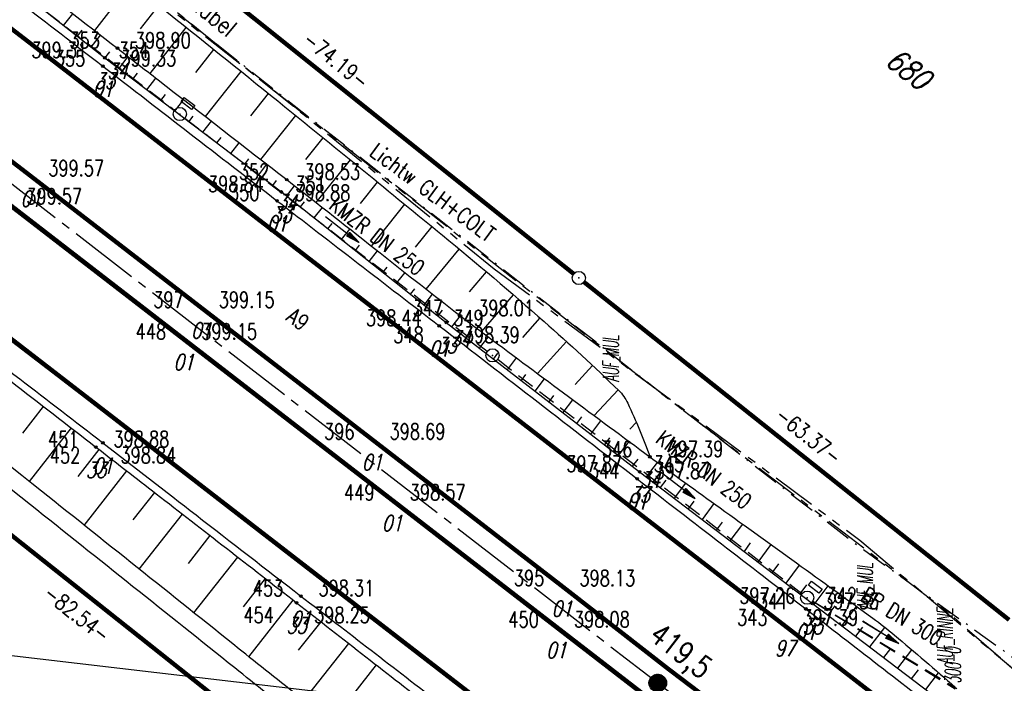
# Model space of a CAD drawing. Extents: x 449544 to 450624, y 436205 to 437134.
# Tile 91 of 114: x 449968 to 450080, y 436703 to 436778. Entities that reach past the tile are written whole.
import ezdxf
from ezdxf.enums import TextEntityAlignment as Align

# ---------------------------------------------------------------- set-up
doc = ezdxf.new("R2010")
doc.units = 0
doc.header["$LTSCALE"] = 2
doc.header["$MEASUREMENT"] = 0
for name, pattern in [('ACHSE', [5.5, 4, -0.5, 0.5, -0.5]), ('AUSGEZOGEN', [0]), ('BAB-FM2', [2.6, 1.5, -0.5, 0.1, -0.5]), ('GESTRICH-X2', [1.5, 1, -0.5]), ('PHANTOMX2', [5, 2.5, -0.5, 0.5, -0.5, 0.5, -0.5])]:
    doc.linetypes.add(name, pattern=pattern)
doc.layers.get('0').update_dxf_attribs({"linetype": 'AUSGEZOGEN'})
for name, color, linetype in [('214-ABSTAND', 8, 'AUSGEZOGEN'), ('214-FLSTNR', 8, 'AUSGEZOGEN'), ('214-GRENZL-BAB', 7, 'AUSGEZOGEN'), ('214-GRENZP-BAB', 7, 'AUSGEZOGEN'), ('ACHSETOP', 250, 'ACHSE'), ('ANMERKUNG', 7, 'CONTINUOUS'), ('BAB_FM', 5, 'BAB-FM2'), ('BOESCHG', 250, 'AUSGEZOGEN'), ('DURCHL', 200, 'GESTRICH-X2'), ('FBR_HOEHE', 4, 'AUSGEZOGEN'), ('FBR_PKT', 7, 'AUSGEZOGEN'), ('FBR_PKT-CODE', 30, 'AUSGEZOGEN'), ('FBR_PKT-NR', 7, 'AUSGEZOGEN'), ('FBRTOP', 250, 'AUSGEZOGEN'), ('HEKT_B', 250, 'CONTINUOUS'), ('KANAL', 7, 'GESTRICH-X2'), ('Lichtwellenleiter COLT', 46, 'PHANTOMX2'), ('Lichtwellenleiter GLH', 46, 'PHANTOMX2'), ('MULDE', 250, 'AUSGEZOGEN'), ('PFEIL', 7, 'CONTINUOUS'), ('PFEILTOP', 200, 'AUSGEZOGEN'), ('SCHRIFT', 7, 'AUSGEZOGEN'), ('SCHSYMBOL', 200, 'AUSGEZOGEN'), ('STROMLTG', 4, 'AUSGEZOGEN'), ('TEXTO', 4, 'CONTINUOUS')]:
    doc.layers.add(name, color=color, linetype=linetype)
doc.styles.add('ROMANS', font='romans.shx', dxfattribs={"width": 0.8})

# ---------------------------------------------------------------- blocks, each defined once
blk = doc.blocks.new('*X15')
at = {"color": 0}
for p, q in [((212.23, 257.39), (213.24, 258.4)), ((212.24, 257.33), (213.31, 258.4)), ((212.24, 257.47), (213.17, 258.4)), ((212.24, 257.26), (213.37, 258.39)), ((212.24, 257.55), (213.09, 258.39)), ((212.25, 257.2), (213.43, 258.38)), ((212.26, 257.63), (213, 258.37)), ((212.27, 257.14), (213.49, 258.37)), ((212.28, 257.09), (213.55, 258.35)), ((212.29, 257.73), (212.9, 258.35)), ((212.3, 257.04), (213.6, 258.33)), ((212.32, 256.99), (213.65, 258.31)), ((212.34, 257.86), (212.78, 258.29)), ((212.35, 256.94), (213.69, 258.29)), ((212.37, 256.9), (213.74, 258.26)), ((212.4, 256.85), (213.78, 258.24)), ((212.43, 256.81), (213.83, 258.21)), ((212.46, 256.77), (213.86, 258.18)), ((212.49, 256.73), (213.9, 258.14)), ((212.53, 256.7), (213.94, 258.11)), ((212.56, 256.66), (213.97, 258.07)), ((212.6, 256.63), (214.01, 258.03)), ((212.64, 256.6), (214.04, 257.99)), ((212.68, 256.57), (214.07, 257.95)), ((212.73, 256.54), (214.09, 257.91)), ((212.77, 256.52), (214.12, 257.86)), ((212.82, 256.49), (214.14, 257.82)), ((212.87, 256.47), (214.16, 257.77)), ((212.92, 256.45), (214.18, 257.72)), ((212.97, 256.44), (214.2, 257.66)), ((213.03, 256.42), (214.21, 257.6)), ((213.09, 256.41), (214.22, 257.54)), ((213.16, 256.41), (214.23, 257.48)), ((213.22, 256.4), (214.23, 257.41)), ((213.3, 256.41), (214.23, 257.34)), ((213.38, 256.41), (214.22, 257.26)), ((213.46, 256.43), (214.2, 257.17)), ((213.56, 256.46), (214.18, 257.07)), ((213.69, 256.51), (214.12, 256.95))]:
    blk.add_line(p, q, dxfattribs=at)
blk = doc.blocks.new('SRMAST2')
at = {"color": 0}
blk.add_circle((0, 0), 0.999, dxfattribs=at)
blk.add_point((0, 0), dxfattribs=at)
blk.add_blockref('*X15', (-213.23, -257.4))
blk = doc.blocks.new('GST')
at = {"color": 0}
blk.add_circle((0, 0), 0.75, dxfattribs=at)
blk.add_point((0, 0), dxfattribs=at)
blk = doc.blocks.new('PKT')
at = {"color": 0}
blk.add_circle((0, 0), 0.15, dxfattribs=at)
blk.add_point((0, 0), dxfattribs=at)
blk = doc.blocks.new('PFEIL2')
at = {"color": 0}
for p, q in [((0.88, 0), (-2.4, -0.01)), ((0.88, -0.27), (0.88, 0.28)), ((0.88, 0.28), (2.43, 0.01)), ((0.91, 0.27), (0.88, 0.26)), ((0.97, 0.26), (0.88, 0.25)), ((1.02, 0.25), (0.88, 0.23)), ((1.07, 0.24), (0.88, 0.21)), ((1.13, 0.23), (0.88, 0.19)), ((1.18, 0.22), (0.88, 0.17)), ((1.24, 0.21), (0.88, 0.15)), ((1.29, 0.21), (0.88, 0.14)), ((1.34, 0.2), (0.88, 0.12)), ((1.4, 0.19), (0.88, 0.1)), ((1.45, 0.18), (0.88, 0.08)), ((1.51, 0.17), (0.88, 0.06)), ((1.56, 0.16), (0.88, 0.04)), ((1.61, 0.15), (0.88, 0.02)), ((1.67, 0.14), (0.88, 0.01)), ((1.72, 0.13), (0.88, -0.01)), ((1.78, 0.12), (0.88, -0.03)), ((1.83, 0.11), (0.88, -0.05)), ((1.88, 0.1), (0.88, -0.07)), ((1.94, 0.09), (0.88, -0.09)), ((2.05, 0.08), (0.88, -0.12)), ((1.99, 0.08), (0.88, -0.11)), ((2.1, 0.07), (0.88, -0.14)), ((2.15, 0.06), (0.88, -0.16)), ((2.21, 0.05), (0.88, -0.18)), ((2.26, 0.04), (0.88, -0.2)), ((2.32, 0.03), (0.88, -0.22)), ((2.37, 0.02), (0.88, -0.23)), ((2.42, 0.01), (0.88, -0.25)), ((2.43, 0.01), (0.88, -0.27))]:
    blk.add_line(p, q, dxfattribs=at)
blk = doc.blocks.new('13')
blk.add_lwpolyline([(0.76, 1.22), (-0.75, 1.22), (-0.75, 1.8), (0.76, 1.8)], close=True)
at = {"rotation": 180}
blk.add_blockref('GST', (0, 0), dxfattribs=at)
blk = doc.blocks.new('10')
blk.add_blockref('GST', (0, 0))

msp = doc.modelspace()

# ---------------------------------------------------------------- linework, layer by layer
at = {"layer": '214-GRENZL-BAB', "const_width": 0.5, "flags": 128}
for points in [[(449973.99, 436794.66), (450030.79, 436749.29)], [(450031.96, 436748.36), (450080.42, 436709.88)], [(449948.19, 436734.21), (450011.69, 436683.85)]]:
    msp.add_lwpolyline(points, dxfattribs=at)
at = {"layer": 'ACHSETOP', "flags": 128}
msp.add_lwpolyline([(449634.46, 437016.01), (449723.72, 436947.11), (449842.47, 436855.45), (449941.42, 436779.08), (450040.37, 436702.7)], dxfattribs=at)
at = {"layer": 'ACHSETOP'}
msp.add_lwpolyline([(450040.37, 436702.7), (450060.16, 436687.42), (450079.95, 436672.15), (450099.74, 436656.87), (450119.53, 436641.6), (450139.32, 436626.32), (450159.11, 436611.04), (450178.9, 436595.77), (450198.69, 436580.49), (450218.48, 436565.22)], dxfattribs=at)
at = {"layer": 'BAB_FM', "flags": 128}
msp.add_lwpolyline([(449867.1, 436886.07), (449868.78, 436885.37), (449871.61, 436884.56), (449881.88, 436874.6), (449893.93, 436863.02), (449905.05, 436850.42), (449911.85, 436844.29), (449914.99, 436841.79), (449923.24, 436835.45), (449924.69, 436833.96), (449928.72, 436828.45), (449933, 436822.87), (449938.91, 436817.32), (449948.21, 436810.14), (449956.71, 436802.57), (449960.09, 436798.88), (449962.72, 436797.34), (449965.09, 436795.58), (449967.64, 436793.34), (449971.8, 436789.7), (449983.8, 436780.45), (449984.58, 436779.82), (450000.83, 436766.97), (450023.16, 436749.49), (450044.07, 436733.15), (450062.61, 436718.77), (450086.94, 436701.21), (450105.2, 436692.43), (450144.66, 436662.35), (450181.2, 436636.07), (450209.18, 436616.75), (450221.41, 436606.27), (450234.02, 436587.04), (450235.56, 436584.87), (450244.37, 436583.32), (450262.33, 436568.86), (450308.02, 436529.96), (450339.66, 436504.64), (450344.4, 436500.79), (450348.41, 436497.61), (450352.33, 436494.5), (450354.37, 436492.88)], dxfattribs=at)
at = {"layer": 'BOESCHG'}
for p, q in [((449976.19, 436776.99), (449980.35, 436782.34)), ((449981.4, 436777.18), (449983.49, 436779.85)), ((449972.64, 436777.58), (449973.69, 436778.92)), ((449982.5, 436772.1), (449986.63, 436777.36)), ((449986.67, 436777.32), (449986.67, 436777.32)), ((449974.21, 436776.34), (449974.75, 436777.03)), ((449975.79, 436775.1), (449976.85, 436776.48)), ((449989.02, 436775.45), (449989.02, 436775.45)), ((449977.36, 436773.87), (449977.91, 436774.58)), ((449978.95, 436772.66), (449980.01, 436774.03)), ((449987.7, 436772.24), (449989.76, 436774.85)), ((449991.36, 436773.57), (449991.36, 436773.57)), ((449980.55, 436771.45), (449981.08, 436772.14)), ((449988.82, 436767.2), (449992.88, 436772.35)), ((449982.14, 436770.24), (449983.17, 436771.58)), ((449993.69, 436771.69), (449993.7, 436771.69)), ((449983.74, 436769.03), (449984.25, 436769.7)), ((449993.97, 436767.28), (449996, 436769.83)), ((449996.03, 436769.81), (449996.03, 436769.81)), ((449985.33, 436767.82), (449986.33, 436769.13)), ((449986.93, 436766.62), (449987.42, 436767.26)), ((449995.14, 436762.31), (449999.11, 436767.32)), ((449998.36, 436767.92), (449998.36, 436767.92)), ((449988.52, 436765.41), (449989.5, 436766.68)), ((450000.69, 436766.03), (450000.69, 436766.03)), ((449990.11, 436764.2), (449990.59, 436764.83)), ((449991.71, 436762.99), (449992.66, 436764.23)), ((450000.24, 436762.31), (450002.22, 436764.8)), ((450003.02, 436764.14), (450003.02, 436764.14)), ((449993.3, 436761.78), (449993.77, 436762.39)), ((449994.89, 436760.58), (449995.82, 436761.78)), ((450001.45, 436757.4), (450005.33, 436762.27)), ((450005.35, 436762.25), (450005.35, 436762.25)), ((449996.49, 436759.37), (449996.93, 436759.94)), ((450006.5, 436757.32), (450008.43, 436759.74)), ((450007.68, 436760.36), (450007.68, 436760.36)), ((449998.07, 436758.15), (449998.98, 436759.32)), ((450010, 436758.46), (450010, 436758.46)), ((449999.64, 436756.91), (450000.09, 436757.49)), ((450007.73, 436752.46), (450011.54, 436757.21)), ((450001.2, 436755.67), (450002.14, 436756.86)), ((450012.33, 436756.56), (450012.33, 436756.56)), ((450002.77, 436754.43), (450003.24, 436755.02)), ((450004.34, 436753.19), (450005.29, 436754.39)), ((450012.74, 436752.32), (450014.65, 436754.67)), ((450014.65, 436754.66), (450014.65, 436754.67)), ((450016.97, 436752.76), (450016.97, 436752.76)), ((450005.91, 436751.95), (450006.38, 436752.55)), ((450007.48, 436750.71), (450008.43, 436751.91)), ((450013.99, 436747.53), (450017.75, 436752.12)), ((450019.28, 436750.84), (450019.28, 436750.85)), ((450009.04, 436749.46), (450009.52, 436750.07)), ((450010.61, 436748.22), (450011.57, 436749.43)), ((450018.92, 436747.24), (450020.85, 436749.52)), ((450021.57, 436748.91), (450021.57, 436748.91)), ((450012.18, 436746.98), (450012.67, 436747.6)), ((450013.75, 436745.74), (450014.71, 436746.97)), ((450020.28, 436742.68), (450023.91, 436746.91)), ((450023.85, 436746.96), (450023.85, 436746.96)), ((450015.32, 436744.49), (450015.82, 436745.14)), ((450026.12, 436745), (450026.12, 436745)), ((450016.9, 436743.26), (450017.87, 436744.52)), ((450024.99, 436742.03), (450026.95, 436744.27)), ((450018.48, 436742.04), (450018.99, 436742.7)), ((450028.37, 436743.01), (450028.37, 436743.02)), ((450020.07, 436740.82), (450021.05, 436742.1)), ((450026.68, 436737.93), (450029.97, 436741.58)), ((450030.6, 436741.01), (450030.6, 436741.01)), ((450021.65, 436739.59), (450022.16, 436740.27)), ((450023.24, 436738.37), (450024.26, 436739.72)), ((450030.94, 436736.68), (450032.93, 436738.85)), ((450032.8, 436738.97), (450032.8, 436738.97)), ((450024.82, 436737.15), (450025.35, 436737.84)), ((450026.41, 436735.93), (450027.47, 436737.34)), ((450034.98, 436736.91), (450034.98, 436736.91)), ((450033.12, 436733.15), (450035.85, 436736.08)), ((450027.99, 436734.71), (450028.54, 436735.43)), ((450029.58, 436733.49), (450030.69, 436734.95)), ((449967.99, 436731.15), (449970.37, 436734.18)), ((450036.91, 436734.64), (450036.91, 436734.64)), ((450031.16, 436732.26), (450031.73, 436733.02)), ((450032.74, 436731.04), (450033.9, 436732.57)), ((449968.75, 436725.64), (449973.54, 436731.74)), ((450037.17, 436731.62), (450037.93, 436732.4)), ((450038.14, 436731.9), (450038.14, 436731.9)), ((450034.33, 436729.82), (450034.92, 436730.61)), ((450035.91, 436728.6), (450037.11, 436730.19)), ((449974.29, 436726.21), (449976.7, 436729.29)), ((450039.24, 436729.11), (450039.24, 436729.11)), ((450037.5, 436727.38), (450038.12, 436728.2)), ((449975.01, 436720.65), (449979.86, 436726.84)), ((450039.09, 436726.16), (450040.33, 436727.82)), ((450040.68, 436724.95), (450041.32, 436725.8)), ((450042.27, 436723.74), (450043.56, 436725.46)), ((449980.58, 436721.27), (449983.03, 436724.39)), ((450043.87, 436722.53), (450044.53, 436723.41)), ((450045.46, 436721.32), (450046.8, 436723.12)), ((449981.26, 436715.67), (449986.19, 436721.93)), ((450047.05, 436720.1), (450047.74, 436721.03)), ((450048.64, 436718.89), (450050.05, 436720.79)), ((449986.87, 436716.32), (449989.35, 436719.48)), ((450050.24, 436717.68), (450050.95, 436718.65)), ((450051.83, 436716.47), (450053.3, 436718.45)), ((449987.51, 436710.68), (449992.51, 436717.03)), ((450053.42, 436715.26), (450054.17, 436716.27)), ((450055.01, 436714.05), (450056.54, 436716.11)), ((449993.15, 436711.38), (449995.67, 436714.58)), ((450056.6, 436712.84), (450057.38, 436713.89)), ((450058.19, 436711.63), (450059.79, 436713.77)), ((449993.76, 436705.69), (449998.83, 436712.12)), ((450059.78, 436710.42), (450060.58, 436711.49)), ((450061.36, 436709.22), (450063.04, 436711.41)), ((449999.43, 436706.42), (450001.99, 436709.67)), ((450062.95, 436708.01), (450063.76, 436709.06)), ((450064.54, 436706.8), (450066.26, 436709.03)), ((450000.01, 436700.69), (450005.15, 436707.21)), ((450066.13, 436705.59), (450066.93, 436706.62)), ((450067.72, 436704.37), (450069.34, 436706.47)), ((450005.71, 436701.47), (450008.3, 436704.75)), ((450069.31, 436703.16), (450070.1, 436704.18)), ((450070.91, 436701.95), (450072.38, 436703.87))]:
    msp.add_line(p, q, dxfattribs=at)
msp.add_lwpolyline([(449919.66, 436819.15), (449940.79, 436802.17), (449958.47, 436788.75), (449977.34, 436773.88), (449997.47, 436758.62), (450016.27, 436743.74), (450038.3, 436726.76), (450058.02, 436711.76), (450075.4, 436698.53)], dxfattribs=at)
at = {"layer": 'BOESCHG', "flags": 128}
msp.add_lwpolyline([(449928.85, 436813.55, -0.026626), (449934.3, 436812.7, -0.053916), (449936.89, 436811.86, -0.013063), (449944.29, 436808.29, -0.025572), (449947.92, 436806.18, -0.015044), (449961.6, 436796.66, -0.008635), (449984.61, 436778.97, -0.00195), (449997.88, 436768.31, -0.001432), (450015.84, 436753.69, -0.008952), (450027.41, 436743.86, -0.011748), (450035.92, 436736.01, -0.090651), (450036.95, 436734.57, -0.02407), (450039.48, 436728.45)], format="xyb", dxfattribs=at)
at = {"layer": 'BOESCHG'}
for points in [[(449928.85, 436813.55, 0.000639), (449938.02, 436806.41, 0.001447), (449942.08, 436803.27, 0.000071), (449957.54, 436791.41, -0.000745), (449959.02, 436790.27, -0.000166), (449967.4, 436783.79, -0.000122), (449978.78, 436774.99, -0.000181), (449983.43, 436771.38, -0.000058), (449998.08, 436760.02, -0.002649), (450008.74, 436751.67, 0.003083), (450017.9, 436744.5, 0.004616), (450020.96, 436742.18, 0.00077), (450039.48, 436728.45, 0.003753)], [(449885.83, 436798.64, -0.00278), (449888.47, 436796.92, -0.01366), (449889.05, 436796.5, -0.000519), (449899.1, 436788.99, -0.002238), (449901.41, 436787.23, -0.000257), (449914.57, 436777.17, -0.000848), (449918.55, 436774.12, -0.000721), (449929.32, 436765.79, 0.000922), (449937.75, 436759.28, 0.000674), (449947.93, 436751.46, -0.00079), (449956.61, 436744.8, -0.000286), (449966.6, 436737.09, -0.000294), (449976.33, 436729.57, -0.000236), (449983.2, 436724.25, -0.000101), (449999.2, 436711.84, -0.000797), (450007.1, 436705.68, 0.000822), (450014.76, 436699.72, 0.004819)], [(450039.48, 436728.45, 0.003753), (450047.48, 436722.63, -0.00173), (450064.88, 436710.08, -0.017442), (450067.36, 436708.14, -0.004783), (450074.27, 436702.23)]]:
    msp.add_lwpolyline(points, format="xyb", dxfattribs=at)
at = {"layer": 'DURCHL'}
msp.add_line((450058.04, 436712.02), (450074.46, 436702.07), dxfattribs=at)
at = {"layer": 'FBRTOP', "const_width": 0.5}
for points in [[(449625.91, 437004.92), (449715.17, 436936.02), (449833.91, 436844.37), (449932.86, 436767.99), (450031.81, 436691.62)], [(449897.35, 436810.5), (449911.46, 436799.58), (449928.4, 436786.51), (449948.19, 436771.25), (449966.4, 436757.21), (449986.34, 436741.83), (450010.1, 436723.51), (450028.82, 436709.04), (450045.34, 436696.3), (450065.19, 436680.97), (450086.33, 436664.7), (450105.83, 436649.62), (450124.77, 436635.05), (450144.4, 436619.87), (450165.81, 436603.35), (450176.98, 436594.74)]]:
    msp.add_lwpolyline(points, dxfattribs=at)
at = {"layer": 'FBRTOP', "flags": 128}
for points in [[(449918.82, 436818.05, -0.000449), (449921.12, 436816.31, -0.003703), (449921.4, 436816.1, -0.000267), (449935.34, 436805.24, 0.00075), (449940.3, 436801.39, 0.000084), (449955.1, 436789.92, 0.000426), (449958.03, 436787.66, 0.000375), (449967.58, 436780.3, -0.000355), (449977.13, 436772.94, -0.000167), (449987.05, 436765.28, 0.000269), (449996.97, 436757.62, 0.000287), (450006.22, 436750.49, -0.000305), (450015.47, 436743.37, -0.000292), (450026.74, 436734.66, 0.000273), (450038.01, 436725.96, 0.000163), (450047.62, 436718.55, -0.000097), (450057.24, 436711.14, -0.000321), (450065.57, 436704.7, 0.000351), (450073.9, 436698.27, 0.001326), (450083.19, 436691.14, -0.001268), (450092.48, 436684.02, -0.000076), (450103.14, 436675.8, -0.00006), (450116.47, 436665.51, -0.000034), (450125.46, 436658.58, 0.000113), (450134.44, 436651.65, 0.000208), (450139.01, 436648.12, 0.000056), (450156.03, 436635.01, 0.00028), (450162.88, 436629.74, -0.000152), (450175.52, 436620.03, -0.001174), (450178.66, 436617.61, 0.000363), (450188.78, 436609.76, 0.005765), (450189.37, 436609.31, 0.001192), (450192.23, 436607.21)], [(449886.68, 436799.7, 0.00034), (449889.08, 436797.83, 0.001821), (449889.53, 436797.48, 0.000234), (449900.26, 436789.27, -0.00119), (449902.37, 436787.66, -0.000397), (449911.01, 436780.97, 0.000443), (449918.76, 436774.98, 0.00004), (449931.45, 436765.19, 0.000071), (449938.65, 436759.64, 0.000097), (449945.77, 436754.15, 0.000063), (449956.81, 436745.64, 0.000745), (449967.65, 436737.32, -0.000853), (449977.13, 436730.04, -0.000717), (449987.75, 436721.83, 0.000639), (449999.69, 436712.6, 0.000013), (450007.69, 436706.43, -0.000019), (450015.7, 436700.26, -0.000016), (450030.58, 436688.78, -0.000044), (450035.99, 436684.61, -0.000566), (450042.43, 436679.63, 0.000292), (450054.91, 436669.96, 0.00013), (450068.35, 436659.57, 0.000207), (450076.8, 436653.05, 0.000533), (450086.15, 436645.85, -0.000601), (450095.5, 436638.66, -0.000045), (450101.9, 436633.72, -0.000022), (450114.85, 436623.73, -0.000047), (450126.8, 436614.5, -0.000096), (450132.65, 436609.98, -0.00075), (450133.67, 436609.19, 0.000069), (450144.83, 436600.52, 0.000719), (450145.86, 436599.72, 0.000202), (450149.55, 436596.87)]]:
    msp.add_lwpolyline(points, format="xyb", dxfattribs=at)
at = {"layer": 'FBRTOP', "const_width": 0.5, "flags": 128}
for points in [[(449897.28, 436815.63), (449900.43, 436813.16), (449910.86, 436805.12), (449930.61, 436789.92), (449948.95, 436775.78), (449968.9, 436760.43), (449988.33, 436745.44), (450007.8, 436730.44), (450029.44, 436713.74), (450041.59, 436704.28)], [(450041.59, 436704.28), (450048.27, 436699.22), (450062.72, 436688.07), (450082.85, 436672.57), (450104.86, 436655.57), (450125.76, 436639.47), (450147.77, 436622.46), (450166.98, 436607.71), (450178.52, 436598.79)]]:
    msp.add_lwpolyline(points, dxfattribs=at)
for points in [[(449917.02, 436815.67, -0.000449), (449919.33, 436813.93, -0.003703), (449919.57, 436813.75, -0.000267), (449933.51, 436802.89, 0.00075), (449938.47, 436799.03, 0.000084), (449953.27, 436787.56, 0.000426), (449956.21, 436785.3, 0.000375), (449965.76, 436777.93, -0.000355), (449975.31, 436770.58, -0.000167), (449985.22, 436762.92, 0.000269), (449995.15, 436755.26, 0.000287), (450004.4, 436748.13, -0.000305), (450013.65, 436741.01, -0.000292), (450024.91, 436732.31, 0.000273), (450036.19, 436723.6, 0.000163), (450045.8, 436716.19, -0.000097), (450055.42, 436708.78, -0.000321), (450063.75, 436702.34, 0.000351), (450072.08, 436695.91, 0.001326), (450081.38, 436688.77, -0.001268), (450090.66, 436681.66, -0.000076), (450101.32, 436673.44, -0.00006), (450114.65, 436663.15, -0.000034), (450123.63, 436656.22, 0.000113), (450132.62, 436649.28, 0.000208), (450137.2, 436645.75, 0.000056), (450154.21, 436632.65, 0.00028), (450161.07, 436627.38, -0.000152), (450173.71, 436617.67, -0.001174), (450176.83, 436615.25, 0.000363), (450186.96, 436607.4, 0.005765), (450187.6, 436606.91, 0.001192), (450190.48, 436604.8, 0.001192)], [(449888.52, 436802.07, 0.00034), (449890.93, 436800.2, 0.001821), (449891.36, 436799.87, 0.000234), (449902.08, 436791.66, -0.00119), (449904.2, 436790.03, -0.000397), (449912.85, 436783.35, 0.000443), (449920.59, 436777.36, 0.00004), (449933.28, 436767.56, 0.000071), (449940.48, 436762.01, 0.000097), (449947.61, 436756.52, 0.000063), (449958.64, 436748.02, 0.000745), (449969.48, 436739.7, -0.000853), (449978.96, 436732.42, -0.000717), (449989.59, 436724.2, 0.000639), (450001.52, 436714.98, 0.000013), (450009.52, 436708.81, -0.000019), (450017.53, 436702.63, -0.000016), (450032.42, 436691.15, -0.000044), (450037.82, 436686.98, -0.000566), (450044.26, 436682, 0.000292), (450056.74, 436672.33, 0.00013), (450070.19, 436661.94, 0.000207), (450078.64, 436655.42, 0.000533), (450087.98, 436648.23, -0.000601), (450097.34, 436641.03, -0.000045), (450103.73, 436636.1, -0.000022), (450116.68, 436626.1, -0.000047), (450128.64, 436616.87, -0.000096), (450134.48, 436612.36, -0.00075), (450135.51, 436611.56, 0.000069), (450146.67, 436602.89, 0.000719), (450147.7, 436602.09, 0.000202), (450151.38, 436599.24, 0.000202)]]:
    msp.add_lwpolyline(points, format="xyb", dxfattribs=at)
at = {"layer": 'FBRTOP', "const_width": 0.5}
msp.add_lwpolyline([(449893.33, 436813.67), (449940.19, 436777.49, -0.000003), (449973.18, 436752.03, -0.000001), (450039.15, 436701.11)], format="xyb", dxfattribs=at)
at = {"layer": 'KANAL'}
for p, q in [((449951.5, 436793.87), (449985.28, 436767.94)), ((449986.47, 436767.03), (450020.94, 436740.47)), ((450022.13, 436739.56), (450056.81, 436712.87)), ((450058.03, 436712), (450074.28, 436702.03))]:
    msp.add_line(p, q, dxfattribs=at)
at = {"layer": 'Lichtwellenleiter COLT'}
msp.add_lwpolyline([(449769.33, 436962.31), (449790.49, 436946.29), (449806.97, 436931.08), (449854.1, 436896.45), (449877.12, 436879.93), (449881.47, 436876.74), (449897.35, 436857.62), (449944, 436807.36), (449951.31, 436804.24), (449963.29, 436797.11), (449963.84, 436796.66), (450021.74, 436749.87), (450021.74, 436749.87), (450063.42, 436718.96), (450101.94, 436686.65), (450132.73, 436663.91), (450177.75, 436629.98), (450197.42, 436614.74), (450246.85, 436583.95)], dxfattribs=at)
at = {"layer": 'Lichtwellenleiter GLH', "flags": 128}
msp.add_lwpolyline([(449656.57, 437044.65), (449662.24, 437040.56), (449672.52, 437035.64), (449674.78, 437034.6), (449688.14, 437027.63), (449701.05, 437018.18), (449712.46, 437010.13), (449722.3, 437002.3), (449730.86, 436994.18), (449735.94, 436988.35), (449789.13, 436946.92), (449802.1, 436935.3), (449809.68, 436928.95), (449822.5, 436919.98), (449850.92, 436898.87), (449850.92, 436898.87), (449871.01, 436884.1), (449881.82, 436876.58), (449890.28, 436869.28), (449900.71, 436858.39), (449905.63, 436851.73), (449944.07, 436807.42), (449947.34, 436805.21), (449952.29, 436803.87), (449962.96, 436797.43), (449971.8, 436789.7), (450021.15, 436750.92), (450044.07, 436733.15), (450073.09, 436711.06), (450098.98, 436688.55), (450103.61, 436685.18), (450115.05, 436677.57), (450134.98, 436662.97), (450149.32, 436652.29), (450157.85, 436645.8), (450191.41, 436620.25), (450199.39, 436614.31), (450201.85, 436612.1), (450242.01, 436586.03), (450242.01, 436586.03), (450252.83, 436580.7), (450264.34, 436570.23), (450284.13, 436553.97), (450305.95, 436536.43), (450315.24, 436529.22), (450318.49, 436523.37), (450322.61, 436518), (450335.2, 436507.12), (450349.37, 436495.02), (450378.61, 436471.46), (450397.27, 436456.62), (450413.03, 436444.06), (450428.92, 436430.92), (450443.96, 436417.89), (450462.95, 436401.52), (450478.16, 436386.91), (450491.1, 436374.47), (450506.2, 436360.88), (450517.49, 436348.59), (450531.53, 436332.7), (450534.53, 436330.39), (450537.35, 436328.21)], dxfattribs=at)
at = {"layer": 'MULDE'}
for points in [[(450143.57, 436579.48, 0.001601), (450129.95, 436591.15, 0.005029), (450124.23, 436595.92, 0.000355), (450092.31, 436621.97, -0.001694), (450085.62, 436627.45, -0.000318), (450066.79, 436643.03, -0.00056), (450056.12, 436651.88, -0.001975), (450043.97, 436662.08, 0.002162), (450032.86, 436671.38, 0.002515), (450020.25, 436681.75, 0.001531), (449999.4, 436698.62, 0.000823), (449992.15, 436704.42, 0.000256), (449968.88, 436722.98, 0.001908), (449933.34, 436751.07, 0.012893), (449927.96, 436755.07, 0.000412), (449919.38, 436761.1, -0.000223), (449903.5, 436772.25), (449903.5, 436772.25, -0.000085), (449901.69, 436773.52, 0.000008), (449881.81, 436787.51, 0.000889), (449879.63, 436789.03, 0.000268), (449872.42, 436794.07)], [(450125.49, 436597.47, 0.000355), (450093.57, 436623.52, -0.001694), (450086.9, 436628.99, -0.000318), (450068.06, 436644.57, -0.00056), (450057.4, 436653.42, -0.001975), (450045.26, 436663.6, 0.002162), (450034.14, 436672.92, 0.002515), (450021.51, 436683.3, 0.001531), (450000.65, 436700.18, 0.000823), (449993.4, 436705.98, 0.000256), (449970.12, 436724.55, 0.001908), (449934.58, 436752.64, 0.012893), (449929.12, 436756.7, 0.000412), (449920.53, 436762.74, -0.000223), (449904.65, 436773.89), (449904.65, 436773.89, -0.000085), (449902.84, 436775.16, 0.000007), (449883.83, 436788.53, 0.000313)]]:
    msp.add_lwpolyline(points, format="xyb", dxfattribs=at)
at = {"layer": 'STROMLTG'}
msp.add_line((450335.03, 436662.85), (449908.62, 436712.56), dxfattribs=at)

# ---------------------------------------------------------------- block references
at = {"layer": '214-GRENZP-BAB', "rotation": 322.3368156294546}
msp.add_blockref('GST', (450031.37, 436748.82), dxfattribs=at)
at = {"layer": 'FBR_PKT'}
for p in [(449978.78, 436774.99), (449977.34, 436773.88), (449977.13, 436772.94), (449968.9, 436760.43), (449998.08, 436760.02), (449997.47, 436758.62), (449996.97, 436757.62), (449988.33, 436745.44), (450016.27, 436743.74), (450017.9, 436744.5), (450015.47, 436743.37), (449986.34, 436741.83), (449977.13, 436730.04), (450007.8, 436730.44), (449976.33, 436729.57), (450039.48, 436728.45), (450038.3, 436726.76), (450038.01, 436725.96), (450010.1, 436723.51), (450029.44, 436713.74), (449999.69, 436712.6), (449999.2, 436711.84), (450057.24, 436711.14), (450058.02, 436711.76), (450028.82, 436709.04), (450054.87, 436709.24)]:
    msp.add_blockref('PKT', p, dxfattribs=at)
at = {"layer": 'HEKT_B'}
msp.add_blockref('SRMAST2', (450040.37, 436702.7), dxfattribs=at)
at = {"layer": 'PFEIL'}
for p, rotation in [((450004.39, 436754.32), 322.3652000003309), ((450042.72, 436725.16), 322.4170999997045), ((450065.76, 436708.45), 328.4802999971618)]:
    msp.add_blockref('PFEIL2', p, dxfattribs=dict(at, rotation=rotation))
at = {"layer": 'PFEILTOP', "rotation": 328.1176915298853}
msp.add_blockref('PFEIL2', (450065.77, 436708.46), dxfattribs=at)
at = {"layer": 'SCHSYMBOL', "rotation": 322.3364999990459}
for name, p in [('13', (449985.89, 436767.49)), ('10', (450021.53, 436740.01)), ('13', (450057.4, 436712.41))]:
    msp.add_blockref(name, p, dxfattribs=at)

# ---------------------------------------------------------------- texts
at = {"layer": '214-ABSTAND', "char_height": 1.8, "attachment_point": 5, "style": 'ROMANS'}
for s, insert, rotation in [('-74.19-', (450003.71, 436773.63), 321.3861), ('-63.37-', (450057.57, 436730.86), 321.5475), ('-82.54-', (449974.18, 436710.57), 321.5816)]:
    msp.add_mtext(s, dxfattribs=dict(at, insert=insert, rotation=rotation))
at = {"layer": '214-FLSTNR', "style": 'ROMANS', "oblique": 15, "width": 0.8}
msp.add_text('680', height=2.5, rotation=322.3368, dxfattribs=at).set_placement((450066.15, 436773.23))
at = {"layer": 'ANMERKUNG', "style": 'ROMANS', "oblique": 7, "width": 0.5}
for s, p in [('AUF_MUL', (450035.92, 436737.01)), ('AUF_MUL', (450064.88, 436711.08)), ('AUF_RINNE', (450074.01, 436704.84)), ('300-0', (450074.91, 436702.66))]:
    msp.add_text(s, height=1.8, rotation=90, dxfattribs=at).set_placement(p)
at = {"layer": 'BAB_FM', "style": 'ROMANS', "width": 0.8}
msp.add_text('BAB-Kabel', height=2, rotation=320.6992, dxfattribs=at).set_placement((449982.25, 436783.57))
at = {"layer": 'FBR_HOEHE', "style": 'ROMANS', "width": 0.75}
for s, p in [('398.90', (449980.78, 436774.99)), ('399.33', (449979.13, 436772.94)), ('399.57', (449970.9, 436760.43)), ('398.53', (450000.08, 436760.02)), ('398.88', (449998.97, 436757.62)), ('399.57', (449968.4, 436757.21)), ('399.15', (449990.33, 436745.44)), ('398.01', (450019.9, 436744.5)), ('399.15', (449988.34, 436741.83)), ('398.39', (450018.27, 436741.44)), ('398.88', (449978.33, 436729.57)), ('398.69', (450009.8, 436730.44)), ('397.39', (450041.48, 436728.45)), ('398.84', (449979.13, 436727.74)), ('397.87', (450040.01, 436725.96)), ('398.57', (450012.1, 436723.51)), ('398.13', (450031.44, 436713.74)), ('398.31', (450001.69, 436712.6)), ('397.33', (450059.24, 436711.14)), ('398.25', (450001.2, 436709.54)), ('398.08', (450030.82, 436709.04)), ('397.39', (450056.87, 436709.24))]:
    msp.add_text(s, height=1.8, dxfattribs=at).set_placement(p)
for s, p in [('399.31', (449975.34, 436773.88)), ('398.84', (449995.47, 436758.62)), ('398.44', (450013.47, 436743.38)), ('397.87', (450036.31, 436726.75)), ('397.26', (450056.03, 436711.75))]:
    msp.add_text(s, height=1.8, dxfattribs=at).set_placement(p, align=Align.RIGHT)
at = {"layer": 'FBR_PKT-CODE', "style": 'ROMANS', "oblique": 15, "width": 0.75}
for s, p in [('34', (449978.78, 436771.5)), ('33', (449977.34, 436770.38)), ('01', (449977.12, 436769.44)), ('01', (449968.91, 436756.94)), ('34', (449998.09, 436756.53)), ('33', (449997.47, 436755.12)), ('01', (449996.97, 436754.12)), ('01', (449988.34, 436741.94)), ('34', (450017.91, 436741)), ('01', (450015.47, 436739.88)), ('33', (450016.28, 436740.25)), ('01', (449986.34, 436738.34)), ('01', (449977.12, 436726.53)), ('01', (450007.81, 436726.94)), ('33', (449976.34, 436726.06)), ('34', (450039.47, 436724.94)), ('33', (450038.31, 436723.25)), ('01', (450038, 436722.47)), ('01', (450010.09, 436720)), ('01', (450029.44, 436710.25)), ('33', (449999.19, 436708.34)), ('01', (449999.69, 436709.09)), ('33', (450058.03, 436708.25)), ('01', (450057.25, 436707.62)), ('01', (450028.81, 436705.53)), ('97', (450054.88, 436705.75))]:
    msp.add_text(s, height=1.8, dxfattribs=at).set_placement(p, align=Align.CENTER)
at = {"layer": 'FBR_PKT-NR', "style": 'ROMANS', "width": 0.75}
for s, p in [('353', (449976.78, 436775)), ('355', (449975.12, 436772.94)), ('352', (449996.09, 436760.03)), ('350', (449994.97, 436757.62)), ('397', (449986.34, 436745.44)), ('347', (450015.91, 436744.5)), ('448', (449984.34, 436741.84)), ('451', (449974.34, 436729.56)), ('396', (450005.81, 436730.44)), ('346', (450037.47, 436728.44)), ('344', (450036, 436725.97)), ('449', (450008.09, 436723.5)), ('395', (450027.44, 436713.75)), ('453', (449997.69, 436712.59)), ('341', (450055.25, 436711.12)), ('450', (450026.81, 436709.03)), ('343', (450052.88, 436709.25))]:
    msp.add_text(s, height=1.8, dxfattribs=at).set_placement(p, align=Align.RIGHT)
for s, p in [('354', (449978.93, 436773.88)), ('351', (449999.07, 436758.62)), ('349', (450017.06, 436743.37)), ('348', (450010.22, 436741.44)), ('452', (449971.08, 436727.74)), ('345', (450039.9, 436726.76)), ('342', (450059.61, 436711.76)), ('454', (449993.15, 436709.54))]:
    msp.add_text(s, height=1.8, dxfattribs=at).set_placement(p)
at = {"layer": 'HEKT_B', "style": 'ROMANS', "width": 0.8}
msp.add_text('419,5', height=2.5, rotation=322.3365, dxfattribs=at).set_placement((450039.22, 436707.75))
at = {"layer": 'Lichtwellenleiter GLH', "style": 'ROMANS', "width": 0.8}
msp.add_text('Lichtw GLH+COLT', height=1.8, rotation=323.4577, dxfattribs=at).set_placement((450007.4, 436762.88))
at = {"layer": 'SCHRIFT', "style": 'ROMANS', "width": 0.8}
msp.add_text('A9', height=1.8, rotation=323.3494, dxfattribs=at).set_placement((449997.89, 436744.11))
at = {"layer": 'TEXTO', "style": 'ROMANS', "width": 0.75}
for s, rotation, p in [('KMZR DN 250', 322.3652, (450007.82, 436752.88)), ('KMZR DN 250', 322.4171, (450045.09, 436726.28)), ('BR DN 300', 328.4803, (450067.73, 436709.51))]:
    msp.add_text(s, height=1.8, rotation=rotation, dxfattribs=at).set_placement(p, align=Align.CENTER)

doc.saveas('drawing.dxf')
